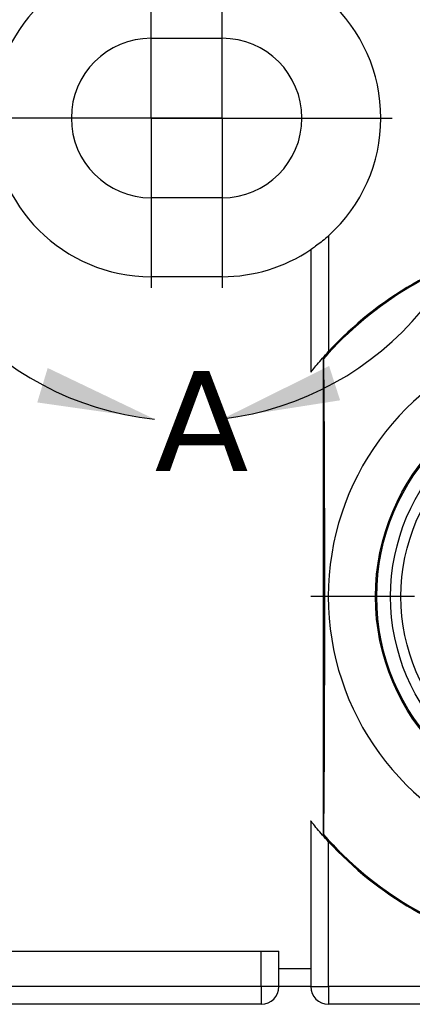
# Model space of a CAD drawing. Header units: millimetres. Extents: x 6 to 273, y 6 to 210.
# Tile 24 of 47: x 161 to 172, y 78 to 106. Entities that reach past the tile are written whole.
import ezdxf

# ---------------------------------------------------------------- set-up
doc = ezdxf.new("R2010")
doc.units = ezdxf.units.MM
doc.linetypes.add('SLD-Center', pattern=[19.05, 15.24, -1.27, 1.27, -1.27])
doc.linetypes.add('SLD-Solid', pattern=[0])
doc.layers.add('CENTER', color=40, linetype='SLD-Center')
doc.layers.add('TEXT', color=140, linetype='SLD-Solid', lineweight=25)
doc.styles.add('SLDTEXTSTYLE0', font='VERDANA.TTF')

# ---------------------------------------------------------------- blocks, each defined once
blk = doc.blocks.new('SW_CENTERMARKSYMBOL_2')
at = {"layer": 'CENTER', "color": 0}
for p, q in [((0, 5.08), (0, 7.9985)), ((0, 0), (0, 2.54)), ((-5.08, 0), (-7.9985, 0)), ((0, 0), (-2.54, 0)), ((0, 0), (0, -2.54)), ((0, 0), (2.54, 0)), ((5.08, 0), (7.9985, 0)), ((0, -5.08), (0, -7.9985))]:
    blk.add_line(p, q, dxfattribs=at)
blk = doc.blocks.new('SW_CENTERMARKSYMBOL_14')
at = {"layer": 'CENTER', "color": 0}
for p, q in [((0, 2.54), (0, 4.79)), ((0, 0), (0, 2.54)), ((-2.54, 0), (-4.79, 0)), ((0, 0), (-2.54, 0)), ((0, 0), (0, -2.54)), ((0, 0), (2.54, 0)), ((2.54, 0), (4.79, 0)), ((0, -2.54), (0, -4.79))]:
    blk.add_line(p, q, dxfattribs=at)
blk = doc.blocks.new('SW_CENTERMARKSYMBOL_15')
at = {"layer": 'CENTER', "color": 0}
for p, q in [((0, 2.54), (0, 4.79)), ((0, 0), (0, 2.54)), ((-2.54, 0), (-4.79, 0)), ((0, 0), (-2.54, 0)), ((0, 0), (0, -2.54)), ((0, 0), (2.54, 0)), ((2.54, 0), (4.79, 0)), ((0, -2.54), (0, -4.79))]:
    blk.add_line(p, q, dxfattribs=at)

msp = doc.modelspace()

# ---------------------------------------------------------------- linework, layer by layer
for p, q in [((164.466, 105.317), (166.466, 105.317)), ((166.466, 100.817), (164.466, 100.817)), ((169.466, 99.746), (169.466, 96.48)), ((168.966, 99.355), (168.966, 95.895)), ((166.466, 98.592), (164.466, 98.592)), ((169.316, 96.276), (169.325, 96.279)), ((169.316, 96.276), (169.316, 82.858)), ((168.966, 83.239), (168.966, 79.067)), ((169.325, 82.855), (169.316, 82.858)), ((169.466, 78.567), (169.466, 82.654)), ((159.966, 79.567), (167.566, 79.567)), ((167.566, 78.567), (167.566, 79.567)), ((167.566, 79.567), (168.066, 79.567)), ((168.066, 79.067), (168.066, 79.567)), ((168.066, 78.567), (168.066, 79.067)), ((168.966, 79.067), (168.066, 79.067)), ((168.966, 79.067), (168.966, 78.567)), ((167.566, 78.567), (154.266, 78.567)), ((167.566, 78.567), (167.566, 78.067)), ((168.066, 78.567), (167.566, 78.567)), ((168.966, 78.567), (168.066, 78.567)), ((168.966, 78.567), (169.466, 78.567)), ((169.466, 78.567), (169.466, 78.067)), ((174.666, 78.567), (169.466, 78.567)), ((167.566, 78.067), (154.266, 78.067)), ((174.666, 78.067), (169.466, 78.067))]:
    msp.add_line(p, q)
at = {"flags": 128}
msp.add_lwpolyline([(169.325, 96.279), (169.334, 95.113), (169.34, 93.914), (169.345, 92.69), (169.348, 91.448), (169.35, 90.195), (169.35, 88.939), (169.348, 87.686), (169.345, 86.444), (169.34, 85.22), (169.334, 84.021), (169.325, 82.855)], dxfattribs=at)
for radius in [6.175, 6.14, 5.75, 5.458]:
    msp.add_circle((176.966, 89.567), radius)
for centre, radius, start, end in [((164.466, 103.067), 4.475, 90, 270), ((166.466, 103.067), 4.475, 312.0973, 47.9027), ((164.466, 103.067), 2.25, 90, 270), ((166.466, 103.067), 2.25, 270, 90), ((176.966, 89.567), 10.175, 41.675, 138.7503), ((176.966, 89.567), 10.17, 103.0639, 138.7014), ((176.966, 89.567), 10.2, 103.0317, 137.3321), ((166.466, 103.067), 4.475, 270, 303.9631), ((176.966, 89.567), 7.507, 107.8335, 252.1665), ((176.966, 89.567), 10.175, 221.2497, 318.325), ((176.966, 89.567), 10.17, 221.2986, 256.9361), ((176.966, 89.567), 10.2, 222.6679, 256.9683), ((167.566, 78.567), 0.5, 270, 0), ((169.466, 78.567), 0.5, 180, 270)]:
    msp.add_arc(centre, radius, start, end)
for points, knots in [([(169.466, 99.746), (169.355, 99.645), (169.238, 99.551), (169.089, 99.44), (169.045, 99.41), (168.984, 99.367), (168.966, 99.355), (168.966, 99.355)], [0, 0, 0, 0, 0.5, 0.5, 0.75, 0.75, 1, 1, 1, 1]), ([(168.966, 95.895), (168.966, 95.895), (168.989, 95.923), (169.056, 96.007), (169.1, 96.06), (169.242, 96.23), (169.352, 96.356), (169.466, 96.48)], [0, 0, 0, 0, 0.25, 0.25, 0.5, 0.5, 1, 1, 1, 1]), ([(169.466, 82.654), (169.409, 82.716), (169.354, 82.777), (169.247, 82.899), (169.195, 82.96), (169.1, 83.073), (169.056, 83.127), (168.989, 83.21), (168.966, 83.239), (168.966, 83.239)], [0, 0, 0, 0, 0.25, 0.25, 0.5, 0.5, 0.75, 0.75, 1, 1, 1, 1])]:
    msp.add_open_spline(points, degree=3, knots=knots)
at = {"layer": 'TEXT'}
msp.add_arc((165.466, 103.14), 8.615, 276.8339, 263.978, dxfattribs=at)
for points in [[(164.563, 94.573), (161.55, 96.017), (161.255, 95.045)], [(166.491, 94.586), (169.792, 95.105), (169.483, 96.073)]]:
    msp.add_solid(points, dxfattribs=at)

# ---------------------------------------------------------------- block references
at = {"layer": 'CENTER'}
for name, p in [('SW_CENTERMARKSYMBOL_15', (164.466, 103.067)), ('SW_CENTERMARKSYMBOL_14', (166.466, 103.067)), ('SW_CENTERMARKSYMBOL_2', (176.966, 89.567))]:
    msp.add_blockref(name, p, dxfattribs=at)

# ---------------------------------------------------------------- texts
at = {"layer": 'TEXT', "insert": (164.563, 95.934), "char_height": 2.822, "attachment_point": 1, "style": 'SLDTEXTSTYLE0'}
msp.add_mtext('A', dxfattribs=at)

doc.saveas('drawing.dxf')
